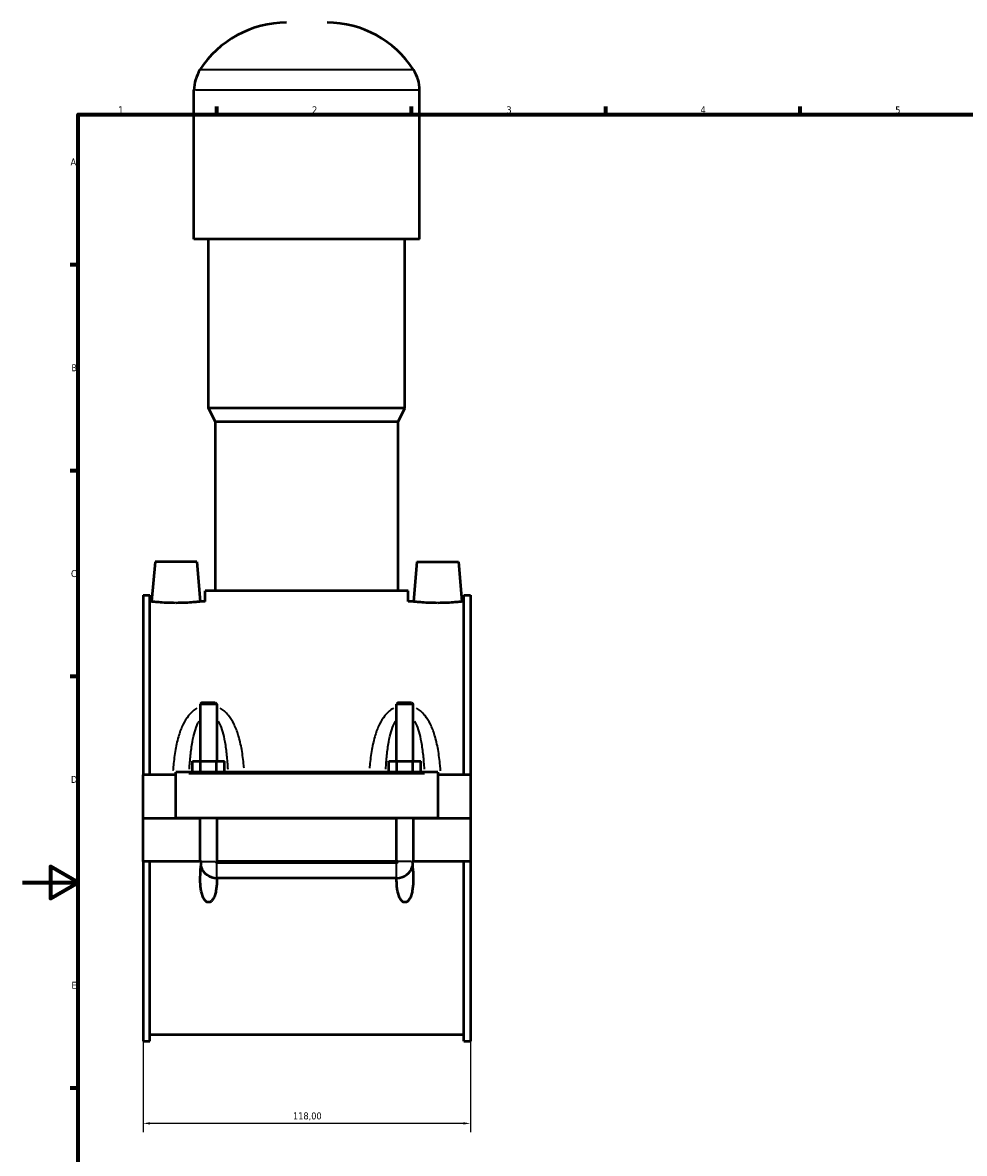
# Model space of a CAD drawing. Header units: millimetres. Extents: x 0 to 958, y -206 to 1211.
# Tile 2 of 10: x 0 to 340, y 199 to 607. Entities that reach past the tile are written whole.
import ezdxf

# ---------------------------------------------------------------- set-up
doc = ezdxf.new("R2010")
doc.units = ezdxf.units.MM
for name, color, linetype, lineweight in [('Border (ISO)', 7, 'Continuous', 70), ('Dimension (ISO)', 7, 'Continuous', 25), ('Visible (ISO)', 7, 'Continuous', 50), ('Visible Narrow (ISO)', 7, 'Continuous', 35)]:
    doc.layers.add(name, color=color, linetype=linetype, lineweight=lineweight)
doc.styles.add('Note Text (ISO)', font='tahoma.ttf')
doc.dimstyles.new('Default (ISO)', dxfattribs={"dimtxt": 2.5, "dimasz": 2.5, "dimexe": 3.175, "dimexo": 0, "dimgap": 0.762, "dimtad": 1, "dimrnd": 1e-08, "dimzin": 0, "dimtxsty": 'Note Text (ISO)', "dimcen": 0.09, "dimdle": 10, "dimclrd": 256, "dimclre": 256, "dimclrt": 232, "dimazin": 0, "dimtfac": 1.40208, "dimtmove": 0, "dimatfit": 3, "dimfxl": 1, "dimtolj": 1, "dimtzin": 0, "dimlwd": -1, "dimlwe": -1, "dimarcsym": 0})

# ---------------------------------------------------------------- blocks, each defined once
blk = doc.blocks.new('Borders Default Border')
at = {"layer": 'Border (ISO)'}
for p, q in [((70.08, 574), (70.08, 576.9)), ((140.17, 574), (140.17, 576.9)), ((210.25, 574), (210.25, 576.9)), ((280.33, 574), (280.33, 576.9)), ((20, 519.75), (17.1, 519.75)), ((20, 445.5), (17.1, 445.5)), ((20, 371.25), (17.1, 371.25)), ((20, 222.75), (17.1, 222.75))]:
    blk.add_line(p, q, dxfattribs=at)
at = {"layer": 'Border (ISO)', "flags": 128}
for points in [[(20, 20), (20, 574), (821, 574), (821, 20), (20, 20)], [(0, 297), (20, 297), (10, 302.77), (10, 291.23), (20, 297)]]:
    blk.add_lwpolyline(points, dxfattribs=at)
at = {"layer": 'Border (ISO)', "color": 232, "true_color": 0xca0064, "char_height": 2.5, "attachment_point": 7, "style": 'Note Text (ISO)'}
for s, insert in [('1', (34.48, 574.4)), ('2', (104.37, 574.4)), ('3', (174.43, 574.35)), ('4', (244.42, 574.4)), ('5', (314.64, 574.35)), ('A', (17.29, 555.62)), ('B', (17.59, 481.37)), ('C', (17.43, 407.08)), ('D', (17.43, 332.88)), ('E', (17.64, 258.63))]:
    blk.add_mtext(s, dxfattribs=dict(at, insert=insert))
blk = doc.blocks.new('*D13')
at = {"layer": 'Defpoints', "color": 0, "transparency": 16777216}
for p in [(43.46, 239.67), (161.46, 239.67), (43.46, 210.07)]:
    blk.add_point(p, dxfattribs=at)
at = {"layer": 'Dimension (ISO)', "transparency": 16777216}
for p, q in [((43.46, 239.67), (43.46, 206.9)), ((161.46, 239.67), (161.46, 206.9)), ((158.96, 210.07), (45.96, 210.07))]:
    blk.add_line(p, q, dxfattribs=at)
for points in [[(45.96, 210.49), (45.96, 209.65), (43.46, 210.07)], [(158.96, 210.49), (158.96, 209.65), (161.46, 210.07)]]:
    blk.add_solid(points, dxfattribs=at)
at = {"layer": 'Dimension (ISO)', "color": 232, "true_color": 0xca0064, "transparency": 16777216, "insert": (97.5, 214.01), "char_height": 2.5, "attachment_point": 1, "style": 'Note Text (ISO)'}
blk.add_mtext('\\A1;118,00', dxfattribs=at)

msp = doc.modelspace()

# ---------------------------------------------------------------- linework, layer by layer
at = {"layer": 'Visible (ISO)'}
for p, q in [((61.792, 529.041), (61.792, 582.721)), ((143.125, 529.041), (143.125, 582.721)), ((143.125, 529.041), (61.792, 529.041)), ((67.079, 468.041), (67.079, 529.041)), ((137.839, 468.041), (137.839, 529.041)), ((137.839, 468.041), (67.079, 468.041)), ((69.519, 463.161), (67.079, 468.041)), ((135.399, 463.161), (137.839, 468.041)), ((135.399, 463.161), (69.519, 463.161)), ((69.519, 402.161), (69.519, 463.161)), ((135.399, 402.161), (135.399, 463.161)), ((47.759, 412.641), (46.501, 398.266)), ((62.759, 412.641), (47.759, 412.641)), ((62.759, 412.641), (64.016, 398.266)), ((142.159, 412.641), (140.901, 398.266)), ((142.159, 412.641), (157.159, 412.641)), ((157.159, 412.641), (158.416, 398.266)), ((43.459, 400.61), (43.459, 335.766)), ((43.459, 400.61), (45.819, 400.61)), ((45.819, 335.766), (45.819, 400.61)), ((139.059, 402.161), (65.859, 402.161)), ((65.859, 398.266), (65.859, 402.161)), ((139.059, 398.266), (139.059, 402.161)), ((159.099, 335.766), (159.099, 400.61)), ((159.099, 400.61), (161.459, 400.61)), ((161.459, 400.61), (161.459, 335.766)), ((46.501, 398.266), (45.819, 398.266)), ((65.859, 398.266), (64.016, 398.266)), ((140.901, 398.266), (139.059, 398.266)), ((159.099, 398.266), (158.416, 398.266)), ((64.659, 361.858), (64.059, 361.258)), ((64.059, 361.258), (64.059, 340.766)), ((70.059, 361.258), (64.059, 361.258)), ((64.659, 361.858), (69.459, 361.858)), ((69.459, 361.858), (70.059, 361.258)), ((70.059, 361.258), (70.059, 340.766)), ((135.459, 361.858), (134.859, 361.258)), ((134.859, 340.766), (134.859, 361.258)), ((140.859, 361.258), (134.859, 361.258)), ((135.459, 361.858), (140.259, 361.858)), ((140.259, 361.858), (140.859, 361.258)), ((140.859, 340.766), (140.859, 361.258)), ((61.285, 336.766), (61.285, 340.766)), ((61.285, 340.766), (64.172, 340.766)), ((64.172, 336.766), (64.172, 340.766)), ((64.172, 340.766), (69.945, 340.766)), ((69.945, 336.766), (69.945, 340.766)), ((69.945, 340.766), (72.832, 340.766)), ((72.832, 336.766), (72.832, 340.766)), ((132.085, 336.766), (132.085, 340.766)), ((132.085, 340.766), (134.972, 340.766)), ((134.972, 336.766), (134.972, 340.766)), ((134.972, 340.766), (140.745, 340.766)), ((140.745, 336.766), (140.745, 340.766)), ((140.745, 340.766), (143.632, 340.766)), ((143.632, 336.766), (143.632, 340.766)), ((55.259, 335.766), (43.459, 335.766)), ((43.459, 320.191), (43.459, 335.766)), ((55.259, 336.266), (55.259, 336.766)), ((149.659, 336.766), (55.259, 336.766)), ((55.259, 320.191), (55.259, 336.266)), ((149.659, 336.766), (149.659, 336.266)), ((149.659, 336.266), (149.659, 320.191)), ((161.459, 335.766), (149.659, 335.766)), ((161.459, 335.766), (161.459, 320.191)), ((43.459, 320.191), (55.259, 320.191)), ((43.459, 304.516), (43.459, 320.091)), ((64.059, 320.091), (43.459, 320.091)), ((149.659, 320.191), (55.259, 320.191)), ((64.059, 320.191), (64.059, 320.091)), ((64.059, 304.516), (64.059, 320.091)), ((70.059, 320.191), (70.059, 320.091)), ((70.059, 320.091), (70.059, 304.516)), ((134.859, 320.091), (70.059, 320.091)), ((134.859, 320.091), (134.859, 320.191)), ((134.859, 304.516), (134.859, 320.091)), ((140.859, 320.091), (140.859, 320.191)), ((140.859, 320.091), (140.859, 304.516)), ((161.459, 320.091), (140.859, 320.091)), ((149.659, 320.191), (161.459, 320.191)), ((161.459, 320.091), (161.459, 304.516)), ((64.059, 304.516), (43.459, 304.516)), ((43.459, 304.516), (43.459, 239.672)), ((45.819, 239.672), (45.819, 304.516)), ((64.488, 304.516), (64.059, 304.516)), ((70.059, 304.516), (69.629, 304.516)), ((134.859, 304.516), (70.059, 304.516)), ((70.059, 304.133), (134.859, 304.133)), ((135.288, 304.516), (134.859, 304.516)), ((140.859, 304.516), (140.429, 304.516)), ((161.459, 304.516), (140.859, 304.516)), ((159.099, 239.672), (159.099, 304.516)), ((161.459, 304.516), (161.459, 239.672)), ((134.859, 298.517), (70.059, 298.517)), ((159.099, 242.016), (45.819, 242.016)), ((43.459, 239.672), (45.819, 239.672)), ((159.099, 239.672), (161.459, 239.672))]:
    msp.add_line(p, q, dxfattribs=at)
for centre, radius, start, end in [((95.139, 570.075), 37.046, 90, 147.38758), ((109.779, 570.075), 37.046, 32.61242, 90), ((75.374, 582.721), 13.582, 147.38758, 180), ((129.543, 582.721), 13.582, 0, 32.61242), ((70.059, 304.516), 6, 196.35381, 269.99164), ((134.859, 304.516), 6, 270.00836, 343.64619)]:
    msp.add_arc(centre, radius, start, end, dxfattribs=at)
for points, knots in [([(55.259, 397.769), (54.155, 397.769), (52.978, 397.795), (50.818, 397.89), (49.833, 397.956), (48.281, 398.081), (47.61, 398.147), (46.72, 398.241), (46.501, 398.266), (46.501, 398.266)], [2.6480912, 2.6480912, 2.6480912, 2.6480912, 2.9792923, 2.9792923, 3.3104933, 3.3104933, 3.6413151, 3.6413151, 3.9721368, 3.9721368, 3.9721368, 3.9721368]), ([(64.016, 398.266), (64.016, 398.266), (63.797, 398.241), (62.907, 398.147), (62.236, 398.081), (60.684, 397.956), (59.7, 397.89), (57.539, 397.795), (56.363, 397.769), (55.259, 397.769)], [6.6202281, 6.6202281, 6.6202281, 6.6202281, 6.9510498, 6.9510498, 7.2818716, 7.2818716, 7.6130726, 7.6130726, 7.9442737, 7.9442737, 7.9442737, 7.9442737]), ([(149.659, 397.769), (148.555, 397.769), (147.378, 397.795), (145.218, 397.89), (144.233, 397.956), (142.681, 398.081), (142.01, 398.147), (141.12, 398.241), (140.901, 398.266), (140.901, 398.266)], [0, 0, 0, 0, 0.331201, 0.331201, 0.6624021, 0.6624021, 0.9932238, 0.9932238, 1.3240456, 1.3240456, 1.3240456, 1.3240456]), ([(158.416, 398.266), (158.416, 398.266), (158.197, 398.241), (157.307, 398.147), (156.636, 398.081), (155.084, 397.956), (154.1, 397.89), (151.939, 397.795), (150.763, 397.769), (149.659, 397.769)], [3.9721368, 3.9721368, 3.9721368, 3.9721368, 4.3029586, 4.3029586, 4.6337804, 4.6337804, 4.9649814, 4.9649814, 5.2961824, 5.2961824, 5.2961824, 5.2961824]), ([(70.058, 298.517), (70.061, 298.047), (70.055, 297.583), (70.002, 296.093), (69.909, 294.968), (69.598, 293.345), (69.467, 292.816), (69.124, 291.81), (68.915, 291.332), (68.46, 290.635), (68.237, 290.361), (67.838, 290.055), (67.694, 289.97), (67.389, 289.852), (67.227, 289.818), (66.89, 289.818), (66.728, 289.852), (66.423, 289.97), (66.279, 290.055), (65.881, 290.361), (65.657, 290.635), (65.202, 291.332), (64.993, 291.81), (64.65, 292.816), (64.519, 293.345), (64.208, 294.968), (64.115, 296.093), (63.996, 299.437), (64.174, 301.957), (64.488, 304.516)], [1.5509606, 1.5509606, 1.5509606, 1.5509606, 1.6940313, 1.6940313, 2.0189979, 2.0189979, 2.1814813, 2.1814813, 2.3439646, 2.3439646, 2.4453382, 2.4453382, 2.4960249, 2.4960249, 2.5467117, 2.5467117, 2.5973985, 2.5973985, 2.6480853, 2.6480853, 2.7494588, 2.7494588, 2.9119422, 2.9119422, 3.0744255, 3.0744255, 3.3993922, 3.3993922, 4.124864, 4.124864, 4.124864, 4.124864]), ([(69.629, 304.516), (69.636, 304.46), (69.654, 304.405), (69.709, 304.306), (69.746, 304.262), (69.828, 304.197), (69.871, 304.173), (69.963, 304.141), (70.01, 304.133), (70.059, 304.133)], [0.000070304, 0.000070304, 0.000070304, 0.000070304, 0.017488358, 0.017488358, 0.034660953, 0.034660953, 0.049385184, 0.049385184, 0.063822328, 0.063822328, 0.063822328, 0.063822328]), ([(140.429, 304.516), (140.743, 301.957), (140.921, 299.437), (140.802, 296.093), (140.709, 294.968), (140.398, 293.345), (140.267, 292.816), (139.924, 291.81), (139.715, 291.332), (139.26, 290.635), (139.037, 290.361), (138.638, 290.055), (138.494, 289.97), (138.189, 289.852), (138.027, 289.818), (137.69, 289.818), (137.528, 289.852), (137.223, 289.97), (137.079, 290.055), (136.681, 290.361), (136.457, 290.635), (136.002, 291.332), (135.793, 291.81), (135.45, 292.816), (135.319, 293.345), (135.008, 294.968), (134.915, 296.093), (134.862, 297.583), (134.856, 298.047), (134.859, 298.517)], [0.9685594, 0.9685594, 0.9685594, 0.9685594, 1.6940313, 1.6940313, 2.0189979, 2.0189979, 2.1814813, 2.1814813, 2.3439646, 2.3439646, 2.4453382, 2.4453382, 2.4960249, 2.4960249, 2.5467117, 2.5467117, 2.5973985, 2.5973985, 2.6480853, 2.6480853, 2.7494588, 2.7494588, 2.9119422, 2.9119422, 3.0744255, 3.0744255, 3.3993922, 3.3993922, 3.5424628, 3.5424628, 3.5424628, 3.5424628]), ([(134.859, 304.133), (134.913, 304.133), (134.968, 304.143), (135.07, 304.185), (135.118, 304.216), (135.193, 304.288), (135.222, 304.328), (135.267, 304.417), (135.282, 304.466), (135.288, 304.516)], [0, 0, 0, 0, 0.016458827, 0.016458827, 0.033336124, 0.033336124, 0.04819831, 0.04819831, 0.063681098, 0.063681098, 0.063681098, 0.063681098])]:
    msp.add_open_spline(points, degree=3, knots=knots, dxfattribs=at)
for points in [[(70.059, 298.517), (70.058, 298.517), (70.058, 298.517), (70.058, 298.517)], [(134.859, 298.517), (134.859, 298.517), (134.859, 298.517), (134.859, 298.517)]]:
    msp.add_open_spline(points, degree=3, dxfattribs=at)
at = {"layer": 'Visible Narrow (ISO)'}
for p, q in [((140.51, 590.041), (64.408, 590.041)), ((142.625, 582.721), (62.293, 582.721)), ((59.979, 336.266), (144.939, 336.266)), ((64.66, 304.516), (69.457, 304.516)), ((70.059, 298.552), (70.059, 303.92)), ((134.859, 298.552), (134.859, 303.92)), ((140.257, 304.516), (135.46, 304.516))]:
    msp.add_line(p, q, dxfattribs=at)
for points, knots in [([(62.843, 359.825), (62.353, 359.534), (61.892, 359.2), (60.86, 358.323), (60.318, 357.751), (59.069, 356.189), (58.433, 355.145), (57.272, 352.799), (56.772, 351.483), (55.831, 348.429), (55.435, 346.668), (54.795, 343.02), (54.556, 341.131), (54.307, 338.558), (54.25, 337.894), (54.198, 337.227)], [-3.1284011, -3.1284011, -3.1284011, -3.1284011, -2.9544054, -2.9544054, -2.7121434, -2.7121434, -2.3381562, -2.3381562, -1.9136936, -1.9136936, -1.3823348, -1.3823348, -0.8352541, -0.8352541, -0.6460775, -0.6460775, -0.6460775, -0.6460775]), ([(79.841, 338.172), (79.811, 338.522), (79.779, 338.871), (79.561, 341.131), (79.322, 343.02), (78.682, 346.668), (78.287, 348.429), (77.345, 351.483), (76.845, 352.799), (75.684, 355.145), (75.048, 356.189), (73.799, 357.751), (73.257, 358.323), (72.214, 359.209), (71.739, 359.552), (71.235, 359.848)], [-6.4146334, -6.4146334, -6.4146334, -6.4146334, -6.3150545, -6.3150545, -5.7679738, -5.7679738, -5.2366151, -5.2366151, -4.8121524, -4.8121524, -4.4381653, -4.4381653, -4.1959033, -4.1959033, -4.0171919, -4.0171919, -4.0171919, -4.0171919]), ([(133.683, 359.848), (133.178, 359.552), (132.703, 359.209), (131.66, 358.323), (131.118, 357.751), (129.869, 356.189), (129.233, 355.145), (128.072, 352.799), (127.572, 351.483), (126.631, 348.429), (126.235, 346.668), (125.595, 343.02), (125.356, 341.131), (125.138, 338.871), (125.106, 338.522), (125.076, 338.172)], [-3.1332203, -3.1332203, -3.1332203, -3.1332203, -2.9545087, -2.9545087, -2.7122462, -2.7122462, -2.3382586, -2.3382586, -1.9137958, -1.9137958, -1.3824366, -1.3824366, -0.835364, -0.835364, -0.7357788, -0.7357788, -0.7357788, -0.7357788]), ([(150.719, 337.227), (150.667, 337.894), (150.61, 338.558), (150.361, 341.131), (150.122, 343.02), (149.482, 346.668), (149.087, 348.429), (148.145, 351.483), (147.645, 352.799), (146.484, 355.145), (145.848, 356.189), (144.599, 357.751), (144.057, 358.323), (143.026, 359.2), (142.564, 359.534), (142.074, 359.825)], [-6.5043347, -6.5043347, -6.5043347, -6.5043347, -6.3151518, -6.3151518, -5.7680792, -5.7680792, -5.23672, -5.23672, -4.8122572, -4.8122572, -4.4382696, -4.4382696, -4.1960071, -4.1960071, -4.0220112, -4.0220112, -4.0220112, -4.0220112]), ([(60.147, 337.843), (60.247, 339.55), (60.374, 341.238), (60.718, 344.545), (60.934, 346.166), (61.448, 348.975), (61.72, 350.187), (62.354, 352.344), (62.701, 353.305), (63.273, 354.513), (63.442, 354.835), (63.622, 355.14)], [0.8508312, 0.8508312, 0.8508312, 0.8508312, 1.3823348, 1.3823348, 1.9136936, 1.9136936, 2.3381562, 2.3381562, 2.7121434, 2.7121434, 2.8561273, 2.8561273, 2.8561273, 2.8561273]), ([(70.495, 355.14), (70.675, 354.835), (70.844, 354.513), (71.417, 353.305), (71.763, 352.344), (72.397, 350.187), (72.669, 348.975), (73.183, 346.166), (73.399, 344.545), (73.743, 341.238), (73.87, 339.55), (73.97, 337.843)], [4.2941814, 4.2941814, 4.2941814, 4.2941814, 4.4381653, 4.4381653, 4.8121524, 4.8121524, 5.2366151, 5.2366151, 5.7679738, 5.7679738, 6.2994774, 6.2994774, 6.2994774, 6.2994774]), ([(130.947, 337.843), (131.047, 339.55), (131.174, 341.238), (131.518, 344.545), (131.734, 346.166), (132.248, 348.975), (132.52, 350.187), (133.154, 352.344), (133.501, 353.305), (134.073, 354.513), (134.242, 354.835), (134.422, 355.14)], [0.8509348, 0.8509348, 0.8509348, 0.8509348, 1.3824366, 1.3824366, 1.9137958, 1.9137958, 2.3382586, 2.3382586, 2.7122462, 2.7122462, 2.8562309, 2.8562309, 2.8562309, 2.8562309]), ([(141.295, 355.14), (141.475, 354.835), (141.644, 354.513), (142.217, 353.305), (142.563, 352.344), (143.197, 350.187), (143.469, 348.975), (143.983, 346.166), (144.199, 344.545), (144.543, 341.238), (144.67, 339.55), (144.77, 337.843)], [4.2942849, 4.2942849, 4.2942849, 4.2942849, 4.4382696, 4.4382696, 4.8122572, 4.8122572, 5.23672, 5.23672, 5.7680792, 5.7680792, 6.299581, 6.299581, 6.299581, 6.299581])]:
    msp.add_open_spline(points, degree=3, knots=knots, dxfattribs=at)

# ---------------------------------------------------------------- block references
msp.add_blockref('Borders Default Border', (0, 0))

# ---------------------------------------------------------------- dimensions: what is measured, and where the dimension line sits
at = {"layer": 'Dimension (ISO)'}
dim = msp.add_linear_dim(base=(43.459, 210.07), p1=(161.459, 239.672), p2=(43.459, 239.672), dimstyle='Default (ISO)', override={"dimdec": 2, "dimtp": 0, "dimtm": 0, "dimtdec": 2, "dimtofl": 0, "dimatfit": 1}, dxfattribs=at)
dim.commit()
dim.dimension.update_dxf_attribs({"geometry": '*D13', "text_midpoint": (102.459, 210.07), "dimtype": 160})

doc.saveas('drawing.dxf')
